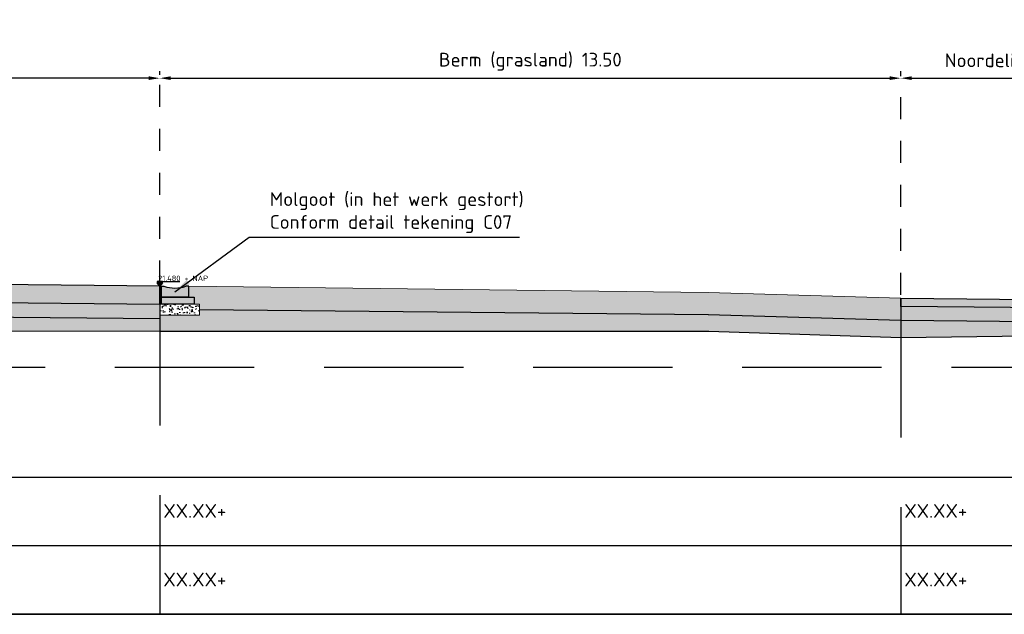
# Model space of a CAD drawing. Header units: metres. Extents: x 175829 to 176206141, y 407048 to 407918896.
# Tile 237 of 256: x 180809 to 180827, y 407154 to 407165. Entities that reach past the tile are written whole.
import ezdxf

# ---------------------------------------------------------------- set-up
doc = ezdxf.new("R2010")
doc.units = ezdxf.units.M
doc.header["$LTSCALE"] = 0.2
doc.header["$PDMODE"] = 3
doc.header["$PDSIZE"] = 1
for name, pattern in [('ACAD_ISO08W100', [36, 24, -3, 6, -3]), ('DASHED', [19.05, 12.7, -6.35]), ('XX-HIDDEN', [4, 2, -2])]:
    doc.linetypes.add(name, pattern=pattern)
for name, color, linetype, lineweight in [('B-WE-VH-GRONDWERK_BETONGRANULAAT_S&R-G', 254, 'Continuous', 18), ('N-GW-TI_AFWERKING_TERREIN_GROND-A', 94, 'Continuous', 13), ('N-GW-TI_AFWERKING_TERREIN_GROND-G', 3, 'Continuous', 13), ('N-WE-VH-GRONDWERK_BETONGRANULAAT_S&R-A', 252, 'Continuous', 18)]:
    doc.layers.add(name, color=color, linetype=linetype, lineweight=lineweight)
for name, color, linetype in [('N-GW-GW_GRONDWERK_TERREININRICHTINGEN_0.40-MV-G', 2, 'Continuous'), ('N-GW-VH_GRONDWERK_VERHARDINGEN_S&R_0.58-MV-A', 252, 'Continuous'), ('N-WE-VH-BETONVERHARDING_330mm_PLATFORM-S&R-G', 3, 'Continuous'), ('N-WE-VH-BETONVERHARDING_MOLGOTEN_PLATFORM-S&R-A', 253, 'Continuous'), ('N-WE-VH-BETONVERHARDING_MOLGOTEN_PLATFORM-S&R-G', 3, 'Continuous'), ('N-WE-VH-BETONVERHARDING_PLATFORM-S&R_AFWATERINGSGOOT_BETONSLOOF_DETAIL-A', 252, 'Continuous'), ('N-WE-VH-BETONVERHARDING_PLATFORM-S&R_AFWATERINGSGOOT_BETONSLOOF_DETAIL-G', 2, 'Continuous'), ('N-WE-VH-CO-VOEGEN_BETONVERHARDING_UITZET_CONSTRUCTIEVOEG-G', 254, 'ACAD_ISO08W100'), ('N-WE-VH-GRONDWERK_BETONGRANULAAT_S&R-G', 3, 'Continuous'), ('N-WE-VH_ASFALTVERHARDING_SERVICEROADS_ONDERLAAG+TUSSENLAAG+DEKLAAG-A', 252, 'Continuous'), ('N-WE-VH_ASFALTVERHARDING_SERVICEROADS_ONDERLAAG+TUSSENLAAG+DEKLAAG-G', 3, 'Continuous'), ('X-HOOGTES-XX_HOOGTE_BETONVERHARDING_AFGEWERKT-T', 7, 'Continuous'), ('X-XX-AL-DWARSPROFIELEN-G', 2, 'Continuous'), ('X-XX-AL-DWARSPROFIELEN_20.00+NAP-G', 255, 'DASHED'), ('X-XX-AL-DWARSPROFIELEN_BESTAANDE_MAAIVELD_VOOR_OPBREKEN-G', 222, 'Continuous')]:
    doc.layers.add(name, color=color, linetype=linetype)
doc.layers.add('N-WE-VH-BETONVERHARDING_330mm_PLATFORM-S&R-A', color=7, linetype='Continuous', true_color=0xf0f0f0)
doc.styles.add('NLCS 2.5 mm', font='isocpeur.ttf', dxfattribs={"height": 2.5})
doc.styles.add('NLCS-ISO', font='isocpeur.ttf')
doc.styles.add('RVB 5.0 mm IT', font='isocpeur.ttf', dxfattribs={"height": 5})
doc.dimstyles.new('NLCS-ARROW', dxfattribs={"dimtxt": 2.5, "dimasz": 3, "dimexe": 1.25, "dimexo": 0.625, "dimgap": 0.75, "dimtad": 1, "dimzin": 0, "dimdsep": 46, "dimtxsty": 'NLCS 2.5 mm', "dimcen": 0, "dimdle": 1, "dimclrd": 1, "dimclre": 251, "dimclrt": 7, "dimazin": 0, "dimtfac": 1, "dimtmove": 1, "dimatfit": 3, "dimfxl": 1, "dimtfillclr": 7, "dimtolj": 1, "dimtzin": 0, "dimarcsym": 0})

# ---------------------------------------------------------------- blocks, each defined once
blk = doc.blocks.new('*D85')
at = {"layer": 'Defpoints', "color": 0, "transparency": 16777216}
for p in [(180799.325, 407163.951), (180799.325, 407160.167), (180811.325, 407160.165)]:
    blk.add_point(p, dxfattribs=at)
at = {"layer": 'X-XX-AL-DWARSPROFIELEN-G', "color": 251, "linetype": 'XX-HIDDEN', "lineweight": -2, "transparency": 16777216}
for p, q in [((180799.325, 407160.229), (180799.325, 407164.076)), ((180811.325, 407160.227), (180811.325, 407164.076))]:
    blk.add_line(p, q, dxfattribs=at)
at = {"layer": 'X-XX-AL-DWARSPROFIELEN-G', "color": 1, "lineweight": -2, "transparency": 16777216}
blk.add_line((180811.125, 407163.951), (180799.525, 407163.951), dxfattribs=at)
at = {"layer": 'X-XX-AL-DWARSPROFIELEN-G', "color": 1, "transparency": 16777216}
for points in [[(180799.525, 407163.985), (180799.525, 407163.918), (180799.325, 407163.951)], [(180811.125, 407163.985), (180811.125, 407163.918), (180811.325, 407163.951)]]:
    blk.add_solid(points, dxfattribs=at)
at = {"layer": 'X-XX-AL-DWARSPROFIELEN-G', "color": 7, "transparency": 16777216, "insert": (180805.325, 407164.226), "char_height": 0.25, "attachment_point": 5, "style": 'NLCS-ISO'}
blk.add_mtext('\\A1;Rolbaan, intersectie S2 12.00', dxfattribs=at)
blk = doc.blocks.new('*D80')
at = {"layer": 'Defpoints', "color": 0, "transparency": 16777216}
for p in [(180830.826, 407163.951), (180824.826, 407159.945), (180830.826, 407159.945)]:
    blk.add_point(p, dxfattribs=at)
at = {"layer": 'X-XX-AL-DWARSPROFIELEN-G', "color": 251, "linetype": 'XX-HIDDEN', "lineweight": -2, "transparency": 16777216}
for p, q in [((180824.826, 407160.007), (180824.826, 407164.076)), ((180830.826, 407160.007), (180830.826, 407164.076))]:
    blk.add_line(p, q, dxfattribs=at)
at = {"layer": 'X-XX-AL-DWARSPROFIELEN-G', "color": 1, "lineweight": -2, "transparency": 16777216}
blk.add_line((180825.026, 407163.951), (180830.626, 407163.951), dxfattribs=at)
at = {"layer": 'X-XX-AL-DWARSPROFIELEN-G', "color": 1, "transparency": 16777216}
for points in [[(180825.026, 407163.985), (180825.026, 407163.918), (180824.826, 407163.951)], [(180830.626, 407163.985), (180830.626, 407163.918), (180830.826, 407163.951)]]:
    blk.add_solid(points, dxfattribs=at)
at = {"layer": 'X-XX-AL-DWARSPROFIELEN-G', "color": 7, "transparency": 16777216, "insert": (180827.826, 407164.239), "char_height": 0.25, "attachment_point": 5, "style": 'NLCS-ISO'}
blk.add_mtext('\\A1;Noordelijke serviceroad 6.00', dxfattribs=at)
blk = doc.blocks.new('*D79')
at = {"layer": 'Defpoints', "color": 0, "transparency": 16777216}
for p in [(180811.325, 407163.951), (180824.826, 407163.951), (180824.826, 407163.926)]:
    blk.add_point(p, dxfattribs=at)
at = {"layer": 'X-XX-AL-DWARSPROFIELEN-G', "color": 251, "linetype": 'XX-HIDDEN', "lineweight": -2, "transparency": 16777216}
for p, q in [((180811.325, 407164.014), (180811.325, 407164.076)), ((180824.826, 407163.989), (180824.826, 407164.076))]:
    blk.add_line(p, q, dxfattribs=at)
at = {"layer": 'X-XX-AL-DWARSPROFIELEN-G', "color": 1, "lineweight": -2, "transparency": 16777216}
blk.add_line((180811.525, 407163.951), (180824.626, 407163.951), dxfattribs=at)
at = {"layer": 'X-XX-AL-DWARSPROFIELEN-G', "color": 1, "transparency": 16777216}
for points in [[(180811.525, 407163.985), (180811.525, 407163.918), (180811.325, 407163.951)], [(180824.626, 407163.985), (180824.626, 407163.918), (180824.826, 407163.951)]]:
    blk.add_solid(points, dxfattribs=at)
at = {"layer": 'X-XX-AL-DWARSPROFIELEN-G', "color": 7, "transparency": 16777216, "insert": (180818.076, 407164.251), "char_height": 0.25, "attachment_point": 5, "style": 'NLCS-ISO'}
blk.add_mtext('\\A1;Berm (grasland) 13.50', dxfattribs=at)

msp = doc.modelspace()

# ---------------------------------------------------------------- hatches: boundary and pattern name
at = {"layer": 'B-WE-VH-GRONDWERK_BETONGRANULAAT_S&R-G', "transparency": 33554559}
h = msp.add_hatch(dxfattribs=at)
h.set_pattern_fill('AR-CONC', color=256, scale=0.001)
h.set_pattern_definition([(50, (19.9972, 52.49845), (0.182184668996, -0.01593908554), [0.01905, -0.20955]), (355, (19.9972, 52.49845), (-0.035243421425, 0.19105684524), [0.01524, -0.16764058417]), (100.4514447, (20.01238, 52.49712), (0.14694124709, 0.17511775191), [0.0161900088, -0.1780902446]), (46.1842, (19.9972, 52.54925), (0.27107904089, -0.04204232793), [0.028575, -0.314325]), (96.63555761, (20.0198, 52.54575), (0.23740413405, 0.2474261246), [0.02428502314, -0.26713560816]), (351.18415117, (19.9972, 52.54925), (0.23740413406, 0.24742612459), [0.02285996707, -0.25145973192]), (21, (20.0226, 52.53655), (0.15161439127, -0.102265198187), [0.01905, -0.20955]), (326, (20.0226, 52.53655), (0.06180202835, 0.18418796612), [0.01524, -0.16764]), (71.451445, (20.03523, 52.52803), (0.21341641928, 0.081922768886), [0.0161900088, -0.1780899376]), (37.5, (19.9972, 52.49845), (0.003088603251, 0.084555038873), [0, -0.165608, 0, -0.17018, 0, -0.168275]), (7.5, (19.9972, 52.49845), (0.06681966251, 0.100180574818), [0, -0.097028, 0, -0.161798, 0, -0.064135]), (327.5, (19.94056, 52.49845), (0.135590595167, -0.005728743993), [0, -0.0635, 0, -0.19812, 0, -0.26289]), (317.5, (19.91516, 52.49845), (0.148129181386, 0.025426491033), [0, -0.08255, 0, -0.131572, 0, -0.18669])])
h.paths.add_polyline_path([(180811.3267, 407159.8318), (180812.0517, 407159.8316), (180812.0517, 407159.6316), (180811.3267, 407159.6318)])
at = {"layer": 'N-GW-TI_AFWERKING_TERREIN_GROND-A', "transparency": 33554559}
h = msp.add_hatch(color=256, dxfattribs=at)
h.dxf.hatch_style = 1
h.paths.add_polyline_path([(180821.3151, 407160.0448), (180824.8265, 407159.9446), (180824.8265, 407159.5448), (180821.3151, 407159.6448), (180812.0517, 407159.7373), (180812.0517, 407159.8316), (180811.9517, 407159.8317), (180811.9518, 407159.9617), (180811.8518, 407159.9617), (180811.8518, 407160.1617)])
at = {"layer": 'N-GW-VH_GRONDWERK_VERHARDINGEN_S&R_0.58-MV-A', "ltscale": 0.5, "true_color": 0xe6e6e6, "transparency": 33554585}
h = msp.add_hatch(color=254, dxfattribs=at)
h.dxf.hatch_style = 1
h.paths.add_polyline_path([(180849.1535, 407159.6446), (180830.8265, 407159.4847), (180830.8265, 407159.4846), (180830.8265, 407159.3046)])
h.paths.add_polyline_path([(180830.8265, 407159.4846), (180824.8265, 407159.5448), (180824.8265, 407159.2246), (180830.8265, 407159.3046)])
h.paths.add_polyline_path([(180811.3265, 407159.5646), (180805.3255, 407159.6246), (180799.3369, 407159.5847), (180799.336, 407159.3346), (180811.3265, 407159.3446)])
h.paths.add_polyline_path([(180799.3369, 407159.5847), (180799.3265, 407159.5846), (180799.3265, 407159.7646), (180772.3618, 407159.6946), (180772.3623, 407159.3946), (180799.3265, 407159.3346), (180799.336, 407159.3346)])
h.paths.add_polyline_path([(180772.3618, 407159.6946), (180772.3618, 407159.6946), (180744.8265, 407159.7646), (180744.8265, 407159.5846), (180744.8265, 407159.3946), (180772.3623, 407159.3946)])
h.paths.add_polyline_path([(180744.8265, 407159.5846), (180736.057, 407159.6646), (180732.2995, 407159.6303), (180744.8265, 407159.3946)])
h.paths.add_polyline_path([(180811.3267, 407159.6318), (180811.3267, 407159.7446), (180811.3265, 407159.7446), (180811.3265, 407159.5646), (180811.3265, 407159.3446), (180821.3229, 407159.3446), (180821.3225, 407159.6446), (180821.3188, 407159.6447), (180812.0517, 407159.7373), (180812.0517, 407159.6316)])
h = msp.add_hatch(color=254, dxfattribs=at)
h.dxf.hatch_style = 1
h.paths.add_polyline_path([(180821.3225, 407159.6446), (180821.3229, 407159.3446), (180821.3265, 407159.3446), (180824.8265, 407159.2246), (180824.8265, 407159.5448)])
at = {"layer": 'N-WE-VH-BETONVERHARDING_330mm_PLATFORM-S&R-A'}
h = msp.add_hatch(color=256, dxfattribs=at)
h.dxf.hatch_style = 1
h.paths.add_polyline_path([(180811.3265, 407160.1646), (180805.3259, 407160.2246), (180799.3254, 407160.1646), (180799.3254, 407159.8346), (180805.3259, 407159.8947), (180811.3265, 407159.8346)])
at = {"layer": 'N-WE-VH-BETONVERHARDING_MOLGOTEN_PLATFORM-S&R-A', "transparency": 33554687}
h = msp.add_hatch(color=256, dxfattribs=at)
h.dxf.hatch_style = 1
edge = h.paths.add_edge_path()
edge.add_line((180811.3518, 407160.1618), (180811.4018, 407160.1618))
edge.add_arc((180811.6019, 407160.7157), 0.5889, 250.13538, 289.84036)
edge.add_line((180811.8018, 407160.1617), (180811.8518, 407160.1617))
edge.add_line((180811.8518, 407160.1617), (180811.8518, 407159.9617))
edge.add_line((180811.8518, 407159.9617), (180811.3518, 407159.9618))
edge.add_line((180811.3518, 407159.9618), (180811.3518, 407160.1618))
at = {"layer": 'N-WE-VH-BETONVERHARDING_PLATFORM-S&R_AFWATERINGSGOOT_BETONSLOOF_DETAIL-A'}
h = msp.add_hatch(color=256, dxfattribs=at)
h.dxf.hatch_style = 1
h.paths.add_polyline_path([(180811.3518, 407159.9618), (180811.9518, 407159.9617), (180811.9517, 407159.8317), (180811.3517, 407159.8318)])
at = {"layer": 'N-WE-VH-CO-VOEGEN_BETONVERHARDING_UITZET_CONSTRUCTIEVOEG-G', "ltscale": 0.4}
h = msp.add_hatch(color=256, dxfattribs=at)
h.dxf.hatch_style = 1
h.paths.add_polyline_path([(180811.3268, 407160.1568), (180811.3518, 407160.1568), (180811.3517, 407159.8318), (180811.3267, 407159.8318)])
at = {"layer": 'N-WE-VH-GRONDWERK_BETONGRANULAAT_S&R-A', "ltscale": 0.5, "true_color": 0xe6e6e6, "transparency": 33554534}
h = msp.add_hatch(color=254, dxfattribs=at)
h.dxf.hatch_style = 1
h.paths.add_polyline_path([(180811.3268, 407159.8346), (180805.3261, 407159.8947), (180799.3264, 407159.8347), (180799.3255, 407159.5847), (180805.3255, 407159.6246), (180811.3265, 407159.5646)])
h = msp.add_hatch(color=254, dxfattribs=at)
h.dxf.hatch_style = 1
h.paths.add_polyline_path([(180830.8265, 407159.7346), (180824.8265, 407159.7946), (180824.8265, 407159.5448), (180830.8233, 407159.4847), (180830.8265, 407159.4847)])
at = {"layer": 'N-WE-VH_ASFALTVERHARDING_SERVICEROADS_ONDERLAAG+TUSSENLAAG+DEKLAAG-A'}
h = msp.add_hatch(dxfattribs=at)
h.set_pattern_fill('ANSI33', color=256, scale=0.005, angle=-270)
h.set_pattern_definition([(135, (0, 0), (-0.0224506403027, -0.0224506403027), []), (135, (-4e-18, 0.02245), (-0.0224506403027, -0.0224506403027), [0.015875, -0.0079375])])
h.paths.add_polyline_path([(180830.8265, 407159.8846), (180824.8265, 407159.9446), (180824.8265, 407159.7946), (180830.8265, 407159.7346)])
at = {"layer": 'X-HOOGTES-XX_HOOGTE_BETONVERHARDING_AFGEWERKT-T', "ltscale": 0.5, "true_color": 0x000000}
h = msp.add_hatch(color=18, dxfattribs=at)
h.dxf.hatch_style = 1
h.paths.add_polyline_path([(180811.3752, 407160.2446), (180811.2752, 407160.2446), (180811.2752, 407160.2246), (180811.3252, 407160.2246), (180811.3752, 407160.2246)])
h.paths.add_polyline_path([(180811.3752, 407160.2246), (180811.3252, 407160.2246), (180811.3252, 407160.1646)])
h.paths.add_polyline_path([(180811.3252, 407160.2246), (180811.2752, 407160.2246), (180811.3252, 407160.1646)])
h = msp.add_hatch(color=18, dxfattribs=at)
h.dxf.hatch_style = 1
h.paths.add_polyline_path([(180811.3752, 407160.2446), (180811.2752, 407160.2446), (180811.2752, 407160.2246), (180811.3252, 407160.2246), (180811.3752, 407160.2246)])
h.paths.add_polyline_path([(180811.3752, 407160.2246), (180811.3252, 407160.2246), (180811.3252, 407160.1646)])
h.paths.add_polyline_path([(180811.3252, 407160.2246), (180811.2752, 407160.2246), (180811.3252, 407160.1646)])

# ---------------------------------------------------------------- linework, layer by layer
at = {"layer": 'B-WE-VH-GRONDWERK_BETONGRANULAAT_S&R-G', "flags": 128}
msp.add_lwpolyline([(180811.3267, 407159.8318), (180812.0517, 407159.8316), (180812.0517, 407159.6316), (180811.3267, 407159.6318)], close=True, dxfattribs=at)
at = {"layer": 'N-GW-GW_GRONDWERK_TERREININRICHTINGEN_0.40-MV-G', "color": 254, "true_color": 0xe6e6e6}
msp.add_line((180811.3267, 407159.753), (180811.3265, 407159.753), dxfattribs=at)
at = {"layer": 'N-GW-GW_GRONDWERK_TERREININRICHTINGEN_0.40-MV-G', "color": 254, "ltscale": 0.5, "true_color": 0xe6e6e6, "flags": 128}
for points in [[(180811.3267, 407159.7446), (180811.3267, 407159.7446)], [(180812.0517, 407159.7373), (180821.3225, 407159.6446)], [(180821.3151, 407159.6448), (180824.8265, 407159.5448)]]:
    msp.add_lwpolyline(points, dxfattribs=at)
at = {"layer": 'N-GW-TI_AFWERKING_TERREIN_GROND-G', "flags": 128}
msp.add_lwpolyline([(180821.3151, 407160.0448), (180824.8265, 407159.9446), (180824.8265, 407159.5448), (180821.3151, 407159.6448), (180812.0517, 407159.7373), (180812.0517, 407159.8316), (180811.9517, 407159.8317), (180811.9518, 407159.9617), (180811.8518, 407159.9617), (180811.8518, 407160.1617)], close=True, dxfattribs=at)
at = {"layer": 'N-WE-VH-BETONVERHARDING_330mm_PLATFORM-S&R-G', "flags": 128}
for points in [[(180805.3259, 407160.2246), (180799.3254, 407160.1646), (180799.3254, 407159.8346), (180805.3259, 407159.8947), (180811.3265, 407159.8346), (180811.3265, 407160.1646), (180805.3259, 407160.2246)], [(180811.3265, 407160.1631), (180811.3265, 407159.8331)], [(180811.9517, 407159.8387), (180811.9517, 407159.8317), (180811.3267, 407159.8318)]]:
    msp.add_lwpolyline(points, dxfattribs=at)
at = {"layer": 'N-WE-VH-BETONVERHARDING_MOLGOTEN_PLATFORM-S&R-G', "transparency": 33554687}
for p, q in [((180811.3518, 407159.9618), (180811.3518, 407160.1618)), ((180811.3518, 407160.1618), (180811.4018, 407160.1618)), ((180811.8518, 407160.1617), (180811.8018, 407160.1617)), ((180811.8518, 407159.9617), (180811.8518, 407160.1617)), ((180811.8518, 407159.9617), (180811.3518, 407159.9618))]:
    msp.add_line(p, q, dxfattribs=at)
msp.add_arc((180811.6019, 407160.7157), 0.5889, 250.13538, 289.84036, dxfattribs=at)
at = {"layer": 'N-WE-VH-BETONVERHARDING_PLATFORM-S&R_AFWATERINGSGOOT_BETONSLOOF_DETAIL-G', "flags": 128}
msp.add_lwpolyline([(180811.3518, 407159.9618), (180811.9518, 407159.9617), (180811.9517, 407159.8317), (180811.3517, 407159.8318), (180811.3518, 407159.9618)], dxfattribs=at)
at = {"layer": 'N-WE-VH-CO-VOEGEN_BETONVERHARDING_UITZET_CONSTRUCTIEVOEG-G', "ltscale": 0.4, "flags": 128}
msp.add_lwpolyline([(180811.3268, 407160.1568), (180811.3518, 407160.1568), (180811.3517, 407159.8318), (180811.3267, 407159.8318)], close=True, dxfattribs=at)
at = {"layer": 'N-WE-VH-GRONDWERK_BETONGRANULAAT_S&R-G', "color": 254, "ltscale": 0.5, "true_color": 0xe6e6e6, "flags": 128}
msp.add_lwpolyline([(180811.3265, 407159.5646), (180805.3255, 407159.6246), (180799.3265, 407159.5846), (180799.3265, 407159.8346), (180805.3261, 407159.8947), (180811.3268, 407159.8346)], close=True, dxfattribs=at)
msp.add_lwpolyline([(180824.8265, 407159.7946), (180824.8265, 407159.5448), (180830.8265, 407159.4846), (180830.8265, 407159.7346), (180824.8265, 407159.7946)], dxfattribs=at)
at = {"layer": 'N-WE-VH_ASFALTVERHARDING_SERVICEROADS_ONDERLAAG+TUSSENLAAG+DEKLAAG-G', "flags": 128}
msp.add_lwpolyline([(180824.8265, 407159.7946), (180824.8265, 407159.9446), (180830.8265, 407159.8846), (180830.8265, 407159.7346)], close=True, dxfattribs=at)
at = {"layer": 'X-HOOGTES-XX_HOOGTE_BETONVERHARDING_AFGEWERKT-T', "color": 18, "ltscale": 0.5, "true_color": 0x000000, "flags": 128}
for points in [[(180811.3752, 407160.2446), (180811.2752, 407160.2446), (180811.2752, 407160.2246), (180811.3252, 407160.2246), (180811.3252, 407160.1646), (180811.2752, 407160.2246), (180811.3752, 407160.2246), (180811.3252, 407160.1646), (180811.3752, 407160.2246), (180811.3752, 407160.2446)], [(180811.3752, 407160.2446), (180811.2752, 407160.2446), (180811.2752, 407160.2246), (180811.3252, 407160.2246), (180811.3252, 407160.1646), (180811.2752, 407160.2246), (180811.3752, 407160.2246), (180811.3252, 407160.1646), (180811.3752, 407160.2246), (180811.3752, 407160.2446)], [(180811.3752, 407160.2446), (180811.6885, 407160.2446)], [(180811.3752, 407160.2446), (180811.6885, 407160.2446)]]:
    msp.add_lwpolyline(points, dxfattribs=at)
at = {"layer": 'X-XX-AL-DWARSPROFIELEN-G', "color": 254, "ltscale": 0.5, "true_color": 0xe6e6e6, "flags": 128}
for points in [[(180703.8275, 407156.6846), (180853.8275, 407156.6846)], [(180703.8275, 407156.6846), (180742.8275, 407156.6846), (180773.8275, 407156.6846), (180795.3275, 407156.6846), (180809.0775, 407156.6846), (180815.3275, 407156.6846), (180821.5775, 407156.6846), (180835.3255, 407156.6846), (180853.8275, 407156.6846)], [(180853.8275, 407155.4346), (180703.8275, 407155.4346)], [(180703.8275, 407154.1846), (180853.8275, 407154.1846)]]:
    msp.add_lwpolyline(points, dxfattribs=at)
at = {"layer": 'X-XX-AL-DWARSPROFIELEN-G', "color": 254, "ltscale": 0.5, "true_color": 0xe6e6e6}
msp.add_lwpolyline([(180703.8275, 407156.6846), (180853.8275, 407156.6846), (180853.8275, 407154.1846), (180703.8275, 407154.1846)], close=True, dxfattribs=at)
at = {"layer": 'X-XX-AL-DWARSPROFIELEN_20.00+NAP-G'}
for p, q in [((180811.3265, 407160.1646), (180811.3265, 407154.1846)), ((180824.8265, 407159.9446), (180824.8265, 407154.1846)), ((180703.8275, 407158.6846), (180853.8275, 407158.6846))]:
    msp.add_line(p, q, dxfattribs=at)
at = {"layer": 'X-XX-AL-DWARSPROFIELEN_BESTAANDE_MAAIVELD_VOOR_OPBREKEN-G', "color": 254, "ltscale": 0.5, "true_color": 0xe6e6e6, "flags": 128}
for points in [[(180811.3256, 407159.3439), (180811.3256, 407159.3439), (180799.3256, 407159.3339), (180772.3656, 407159.3939), (180744.8256, 407159.3939), (180727.2866, 407159.7239), (180716.3166, 407159.7039), (180708.4276, 407159.814), (180705.6326, 407159.8139)], [(180811.3265, 407159.3446), (180821.3265, 407159.3446), (180824.8265, 407159.2246), (180830.8265, 407159.3046), (180849.1535, 407159.6446)]]:
    msp.add_lwpolyline(points, dxfattribs=at)

# ---------------------------------------------------------------- texts
at = {"layer": 'X-HOOGTES-XX_HOOGTE_BETONVERHARDING_AFGEWERKT-T', "ltscale": 0.5, "style": 'RVB 5.0 mm IT'}
msp.add_text('21.480 + NAP', height=0.1, dxfattribs=at).set_placement((180811.2952, 407160.2546))
at = {"layer": 'X-XX-AL-DWARSPROFIELEN-G', "color": 251, "ltscale": 0.5, "true_color": 0x636466, "style": 'NLCS 2.5 mm'}
for p in [(180811.3902, 407155.9426), (180824.8902, 407155.9426)]:
    msp.add_text('XX.XX+', height=0.25, dxfattribs=at).set_placement(p)
at = {"layer": 'X-XX-AL-DWARSPROFIELEN-G', "color": 18, "ltscale": 0.5, "true_color": 0x000000, "style": 'NLCS 2.5 mm'}
for p in [(180811.3902, 407154.6926), (180824.8902, 407154.6926)]:
    msp.add_text('XX.XX+', height=0.25, dxfattribs=at).set_placement(p)
at = {"layer": 'X-XX-AL-DWARSPROFIELEN-G', "color": 2, "ltscale": 0.5, "insert": (180813.33, 407161.131), "char_height": 0.25, "attachment_point": 7, "rotation": 359.98787, "style": 'NLCS 2.5 mm'}
msp.add_mtext('\\A1;Molgoot (in het werk gestort)\\PConform detail tekening C07', dxfattribs=at)

# ---------------------------------------------------------------- dimensions: what is measured, and where the dimension line sits
at = {"layer": 'X-XX-AL-DWARSPROFIELEN-G'}
for base, p1, p2, text, picture, middle in [((180799.3254, 407163.9512), (180811.3252, 407160.1646), (180799.3254, 407160.1667), 'Rolbaan, intersectie S2 <>', '*D85', (180805.3253, 407164.2262)), ((180824.8265, 407163.9512), (180811.3252, 407163.9512), (180824.8265, 407163.9262), 'Berm (grasland) <>', '*D79', (180818.0758, 407164.2512)), ((180830.8265, 407163.9512), (180824.8265, 407159.9446), (180830.8265, 407159.9446), 'Noordelijke serviceroad <>', '*D80', (180827.8265, 407164.2387))]:
    dim = msp.add_linear_dim(base=base, p1=p1, p2=p2, text=text, dimstyle='NLCS-ARROW', override={"dimscale": 0.1, "dimtxt": 2.5, "dimasz": 2, "dimgap": 1.25, "dimtoh": 0, "dimtxsty": 'NLCS-ISO', "dimtix": 0, "dimtofl": 1, "dimtmove": 1, "dimatfit": 3}, dxfattribs=at)
    dim.commit()
    dim.dimension.update_dxf_attribs({"geometry": picture, "text_midpoint": middle})

# ---------------------------------------------------------------- leaders
at = {"layer": 'X-XX-AL-DWARSPROFIELEN-G', "color": 254, "ltscale": 0.5, "true_color": 0xe6e6e6, "annotation_type": 0, "has_hookline": 1, "hookline_direction": 0, "text_width": 4.55, "horizontal_direction": (1, -0.000212, 0)}
msp.add_leader([(180811.6018, 407160.0617), (180812.955, 407161.0561), (180813.255, 407161.0561)], dimstyle='NLCS-ARROW', override={"dimscale": 0.1}, dxfattribs=at)

doc.saveas('drawing.dxf')
